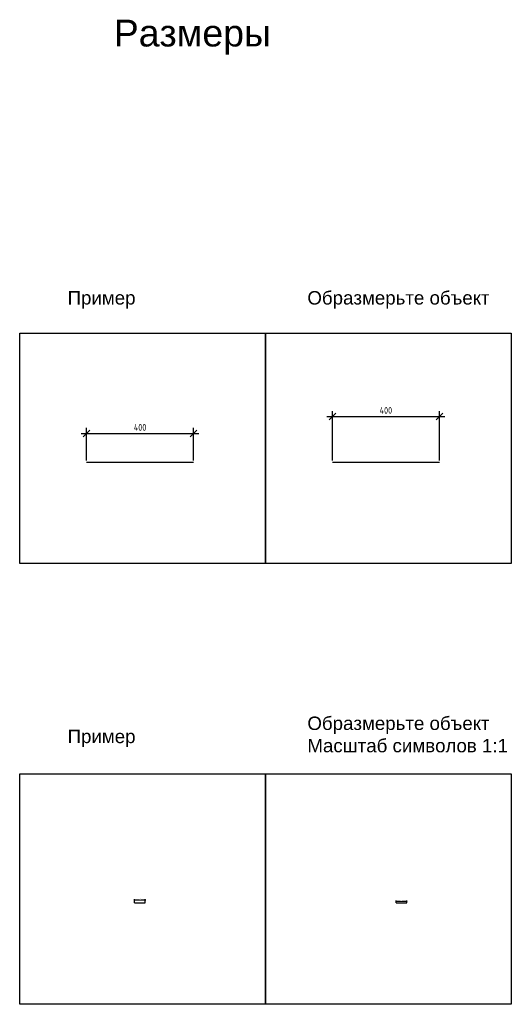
# Model space of a CAD drawing. Header units: inches. Extents: x 12 to 25643, y -1633 to 2043.
# Tile 1 of 7: x 12 to 1848, y -1633 to 2043. Entities that reach past the tile are written whole.
import ezdxf

# ---------------------------------------------------------------- set-up
doc = ezdxf.new("R2010")
doc.units = ezdxf.units.IN
doc.header["$MEASUREMENT"] = 0
doc.styles.get("Standard").update_dxf_attribs({"font": 'arial.ttf'})
doc.styles.add('ГОСТ 2.304', font='CS_Gost2304.shx')
doc.dimstyles.new('СПДС', dxfattribs={"dimscale": 100, "dimtxt": 2.5, "dimasz": 2.5, "dimexe": 2, "dimexo": 0.625, "dimgap": 1, "dimtad": 1, "dimdec": 0, "dimtxsty": 'ГОСТ 2.304', "dimblk": 'OBLIQUE', "dimblk1": 'OBLIQUE', "dimblk2": 'OBLIQUE', "dimcen": 2.5, "dimdle": 2, "dimadec": 0, "dimazin": 2, "dimtfac": 0.75, "dimtdec": 4, "dimtmove": 1, "dimatfit": 3, "dimfxl": 1, "dimtfill": 1, "dimtolj": 1, "dimarcsym": 1})

# ---------------------------------------------------------------- blocks, each defined once
blk = doc.blocks.new('_Oblique')
at = {"color": 0, "linetype": 'ByBlock', "lineweight": -2}
blk.add_line((-0.5, -0.5), (0.5, 0.5), dxfattribs=at)
blk = doc.blocks.new('*D3')
at = {"color": 0, "lineweight": -2}
for p, q in [((261.3, 397.3), (261.3, 518.6)), ((661.3, 397.3), (661.3, 518.6)), ((241.3, 498.6), (681.3, 498.6))]:
    blk.add_line(p, q, dxfattribs=at)
at = {"layer": 'Defpoints', "color": 0, "ltscale": 10}
for p in [(661.3, 498.6), (261.3, 391), (661.3, 391)]:
    blk.add_point(p, dxfattribs=at)
at = {"color": 0, "lineweight": -2, "ltscale": 10, "xscale": 25, "yscale": 25, "zscale": 25, "rotation": 180}
blk.add_blockref('_Oblique', (261.3, 498.6), dxfattribs=at)
at = {"color": 0, "lineweight": -2, "ltscale": 10, "xscale": 25, "yscale": 25, "zscale": 25}
blk.add_blockref('_Oblique', (661.3, 498.6), dxfattribs=at)
at = {"color": 0, "ltscale": 10, "insert": (461.3, 521.1), "char_height": 25, "attachment_point": 5, "style": 'ГОСТ 2.304', "bg_fill": 3, "box_fill_scale": 1.25, "bg_fill_color": 256, "bg_fill_true_color": 13158600, "bg_fill_transparency": 0}
blk.add_mtext('\\A1;400', dxfattribs=at)
blk = doc.blocks.new('*D31')
at = {"color": 0, "lineweight": -2}
for p, q in [((438.9, -1242.5), (482.9, -1242.5)), ((440.9, -1253.7), (440.9, -1240.5)), ((480.9, -1253.7), (480.9, -1240.5))]:
    blk.add_line(p, q, dxfattribs=at)
at = {"color": 0, "lineweight": -2, "ltscale": 10, "xscale": 2.5, "yscale": 2.5, "zscale": 2.5, "rotation": 180}
blk.add_blockref('_Oblique', (440.9, -1242.5), dxfattribs=at)
at = {"color": 0, "lineweight": -2, "ltscale": 10, "xscale": 2.5, "yscale": 2.5, "zscale": 2.5}
blk.add_blockref('_Oblique', (480.9, -1242.5), dxfattribs=at)
at = {"color": 0, "ltscale": 10, "insert": (460.9, -1240.3), "char_height": 2.5, "attachment_point": 5, "style": 'ГОСТ 2.304', "bg_fill": 3, "box_fill_scale": 1.25, "bg_fill_color": 256, "bg_fill_true_color": 13158600, "bg_fill_transparency": 0}
blk.add_mtext('\\A1;40', dxfattribs=at)
at = {"layer": 'Defpoints', "color": 0, "ltscale": 10}
for p in [(480.9, -1242.5), (440.9, -1254.3), (480.9, -1254.3)]:
    blk.add_point(p, dxfattribs=at)
blk = doc.blocks.new('*D39')
at = {"color": 0, "lineweight": -2, "ltscale": 10}
for p, q in [((1159.5, 561.9), (1599.5, 561.9)), ((1179.5, 397.3), (1179.5, 581.9)), ((1579.5, 397.3), (1579.5, 581.9))]:
    blk.add_line(p, q, dxfattribs=at)
at = {"layer": 'Defpoints', "color": 0, "ltscale": 10}
for p in [(1579.5, 561.9), (1179.5, 391), (1579.5, 391)]:
    blk.add_point(p, dxfattribs=at)
at = {"color": 0, "lineweight": -2, "ltscale": 10, "xscale": 25, "yscale": 25, "zscale": 25, "rotation": 180}
blk.add_blockref('_Oblique', (1179.5, 561.9), dxfattribs=at)
at = {"color": 0, "lineweight": -2, "ltscale": 10, "xscale": 25, "yscale": 25, "zscale": 25}
blk.add_blockref('_Oblique', (1579.5, 561.9), dxfattribs=at)
at = {"color": 0, "ltscale": 10, "insert": (1379.5, 584.4), "char_height": 25, "attachment_point": 5, "style": 'ГОСТ 2.304', "bg_fill": 3, "box_fill_scale": 1.25, "bg_fill_color": 256, "bg_fill_true_color": 13158600, "bg_fill_transparency": 0}
blk.add_mtext('\\A1;400', dxfattribs=at)
blk = doc.blocks.new('*D70')
at = {"color": 0, "lineweight": -2, "ltscale": 10}
for p, q in [((1415.4, -1247.6), (1459.4, -1247.6)), ((1417.4, -1253.7), (1417.4, -1245.6)), ((1457.4, -1253.7), (1457.4, -1245.6))]:
    blk.add_line(p, q, dxfattribs=at)
at = {"color": 0, "lineweight": -2, "xscale": 2.5, "yscale": 2.5, "zscale": 2.5, "rotation": 180}
blk.add_blockref('_Oblique', (1417.4, -1247.6), dxfattribs=at)
at = {"color": 0, "lineweight": -2, "xscale": 2.5, "yscale": 2.5, "zscale": 2.5}
blk.add_blockref('_Oblique', (1457.4, -1247.6), dxfattribs=at)
at = {"color": 0, "insert": (1437.4, -1245.3), "char_height": 2.5, "attachment_point": 5, "style": 'ГОСТ 2.304', "bg_fill": 3, "box_fill_scale": 1.25, "bg_fill_color": 256, "bg_fill_true_color": 13158600, "bg_fill_transparency": 0}
blk.add_mtext('\\A1;40', dxfattribs=at)
at = {"layer": 'Defpoints', "color": 0}
for p in [(1457.4, -1247.6), (1417.4, -1254.3), (1457.4, -1254.3)]:
    blk.add_point(p, dxfattribs=at)

msp = doc.modelspace()

# ---------------------------------------------------------------- linework, layer by layer
at = {"color": 6}
for p, q in [((261.3, 391), (661.3, 391)), ((1179.5, 391), (1579.5, 391)), ((440.9, -1254.3), (480.9, -1254.3)), ((1417.4, -1254.3), (1457.4, -1254.3))]:
    msp.add_line(p, q, dxfattribs=at)
for points in [[(929.8, 872.8), (1848, 872.8), (1848, 12.2), (929.8, 12.2)], [(929.8, -772.6), (1848, -772.6), (1848, -1633.2), (929.8, -1633.2)]]:
    msp.add_lwpolyline(points, close=True)

# ---------------------------------------------------------------- texts
at = {"insert": (363.1, 2043.1), "char_height": 100, "width": 2503.915, "attachment_point": 1, "style": 'ГОСТ 2.304'}
msp.add_mtext('{\\fArial|b0|i0|c0|p34;Размеры}', dxfattribs=at)
at = {"char_height": 50, "attachment_point": 1}
for s, insert, width in [('{\\fArial|b0|i0|c0|p34;Пример}', (190.5, 1029.6), 327.414), ('Образмерьте объект', (1086.2, 1029.6), 698.92), ('Образмерьте объект\\PМасштаб символов 1:1', (1086.2, -558.9), 877.373), ('{\\fArial|b0|i0|c0|p34;Пример}', (190.5, -607.9), 327.414)]:
    msp.add_mtext(s, dxfattribs=dict(at, insert=insert, width=width))

# ---------------------------------------------------------------- next in the draw order: dimensions: what is measured, and where the dimension line sits
at = {"ltscale": 10}
for base, p1, p2, override, picture, middle in [((1579.5, 561.9), (1179.5, 391), (1579.5, 391), {"dimscale": 10}, '*D39', (1379.5, 584.4)), ((1457.4, -1247.6), (1417.4, -1254.3), (1457.4, -1254.3), {"dimscale": 1}, '*D70', (1437.4, -1245.3))]:
    dim = msp.add_linear_dim(base=base, p1=p1, p2=p2, dimstyle='СПДС', override=override, dxfattribs=at)
    dim.commit()
    dim.dimension.update_dxf_attribs({"geometry": picture, "text_midpoint": middle})
for base, p1, p2, override, picture, middle in [((661.3, 498.6), (261.3, 391), (661.3, 391), {"dimscale": 10}, '*D3', (461.3, 521.1)), ((480.9, -1242.5), (440.9, -1254.3), (480.9, -1254.3), {"dimscale": 1}, '*D31', (460.9, -1240.3))]:
    dim = msp.add_linear_dim(base=base, p1=p1, p2=p2, dimstyle='СПДС', override=override)
    dim.commit()
    dim.dimension.update_dxf_attribs({"geometry": picture, "text_midpoint": middle})

# ---------------------------------------------------------------- next in the draw order: linework, layer by layer
for points in [[(11.6, 872.8), (929.8, 872.8), (929.8, 12.2), (11.6, 12.2)], [(11.6, -772.6), (929.8, -772.6), (929.8, -1633.2), (11.6, -1633.2)]]:
    msp.add_lwpolyline(points, close=True)

doc.saveas('drawing.dxf')
